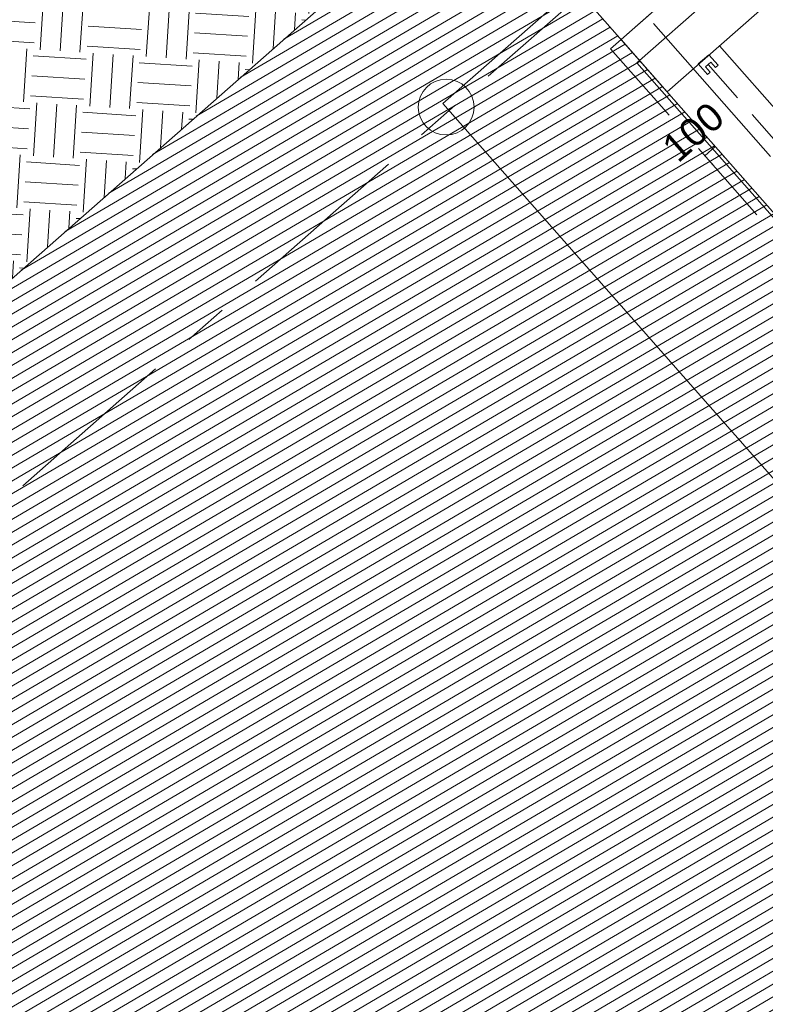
# Model space of a CAD drawing. Header units: millimetres. Extents: x 834119330 to 835277377, y 817781205 to 818243057.
# Tile 16 of 60: x 834322345 to 834327690, y 818021318 to 818028380. Entities that reach past the tile are written whole.
import ezdxf

# ---------------------------------------------------------------- set-up
doc = ezdxf.new("R2010")
doc.units = ezdxf.units.MM
doc.header["$LTSCALE"] = 100
for name, pattern in [('CENTER', [2, 1.25, -0.25, 0.25, -0.25]), ('DASHDOT', [25.400000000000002, 12.7, -6.350000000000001, 0, -6.350000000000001]), ('Grid Line', [22.224999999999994, 12.7, -3.174999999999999, 3.174999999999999, -3.174999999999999]), ('Hidden', [9.525000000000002, 6.350000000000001, -3.175000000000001]), ('PHANTOM', [63.50000000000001, 31.75, -6.350000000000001, 6.350000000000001, -6.350000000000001, 6.350000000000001, -6.350000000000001])]:
    doc.linetypes.add(name, pattern=pattern)
doc.layers.get('Defpoints').update_dxf_attribs({"lineweight": 0})
for name, color, linetype, lineweight in [('A-ANNO-NPLT', 5, 'CENTER', 13), ('A-WALL', 7, 'Continuous', 13), ('ATR01', 7, 'Continuous', 0), ('DLN020__', 6, 'DASHDOT', 0), ('DLN210__', 7, 'Continuous', 0), ('DLN220__', 7, 'Continuous', 0), ('DLN240__', 1, 'Continuous', 0), ('DLN810__', 7, 'Continuous', 0), ('HATCH', 8, 'Continuous', 0), ('Pump House', 2, 'Continuous', 0), ('Rev_D', 20, 'Continuous', 0), ('SITE BOUNDARY', 4, 'Continuous', 0), ('XREF', 1, 'Continuous', 0)]:
    doc.layers.add(name, color=color, linetype=linetype, lineweight=lineweight)
doc.layers.add('DLN660', color=1, linetype='Continuous')
doc.styles.add('StyleSwis721 Lt BT1', font='swissl.ttf')
doc.dimstyles.new('INTDIM', dxfattribs={"dimtxt": 200, "dimasz": 125, "dimexe": 100, "dimexo": 150, "dimgap": 80, "dimtad": 1, "dimdec": 0, "dimzin": 11, "dimdsep": 46, "dimtxsty": 'StyleSwis721 Lt BT1', "dimblk1": '_Open3011', "dimblk2": '_Open3011', "dimsah": 1, "dimcen": -125, "dimclrd": 256, "dimclre": 256, "dimclrt": 2, "dimaunit": 1, "dimadec": 5, "dimazin": 0, "dimtfac": 1, "dimtdec": 0, "dimtofl": 0, "dimtmove": 2, "dimatfit": 3, "dimldrblk": '_Open3011', "dimfxl": 1, "dimtolj": 1, "dimtzin": 0, "dimlwd": -1, "dimlwe": -1, "dimarcsym": 0})

# ---------------------------------------------------------------- blocks, each defined once
blk = doc.blocks.new('A$C7285572E')
at = {"layer": 'A-ANNO-NPLT', "color": 3, "linetype": 'PHANTOM'}
blk.add_lwpolyline([(258.840146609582, 2.508328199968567, -0.1937461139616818), (226.494099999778, 18.00010000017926), (220.2767651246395, 12.52837960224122), (224.9013822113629, 7.273580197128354), (217.3780834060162, 0.6525137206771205), (222.6353030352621, -5.321091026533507, -0.2570627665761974), (231.1648360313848, -8.394748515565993), (245.8627809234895, -25.09553706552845), (259.9058339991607, -12.73659846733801)], format="xyb", close=True, dxfattribs=at)
at = {"layer": 'Pump House', "color": 7}
blk.add_circle((217.4013846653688, 0.6260372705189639), 0.2, dxfattribs=at)
blk = doc.blocks.new('Grid Line')
at = {"layer": 'DLN020__', "linetype": 'Grid Line'}
for p, q in [((-4399.999931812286, -35085.25437068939), (-4399.999932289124, 27470.98781466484)), ((-9985.196258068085, 6688.999999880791), (30672.18452239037, 6688.999999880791))]:
    blk.add_line(p, q, dxfattribs=at)
blk = doc.blocks.new('*D2178')
at = {"layer": 'Defpoints', "color": 0, "linetype": 'ByBlock', "transparency": 16777216}
for p in [(834327216.2686269, 818027449.9865788), (834327291.3519253, 818027516.0665551, -0.001002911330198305), (834327331.8862582, 818027470.0087336)]:
    blk.add_point(p, dxfattribs=at)
at = {"layer": 'DLN240__', "linetype": 'ByBlock', "transparency": 16777216}
for p, q in [((834327256.8024393, 818027403.9293488), (834327331.8862582, 818027470.0087336)), ((834327357.4178836, 818027440.9979923), (834327397.9522166, 818027394.9401706)), ((834327282.3345854, 818027374.918016), (834327322.8683977, 818027328.8607858))]:
    blk.add_line(p, q, dxfattribs=at)
at = {"layer": 'DLN240__', "color": 2, "linetype": 'ByBlock', "transparency": 16777216, "insert": (834327173.5867206, 818027574.1819391), "char_height": 200, "attachment_point": 5, "rotation": 41.350195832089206, "style": 'StyleSwis721 Lt BT1'}
blk.add_mtext('\\A1;100', dxfattribs=at)
blk = doc.blocks.new('_Open301')
at = {"layer": 'Rev_D', "linetype": 'ByBlock'}
blk.add_line((0, 0), (-1, 0), dxfattribs=at)
blk = doc.blocks.new('_Open3011')
at = {"layer": 'ATR01', "linetype": 'ByBlock'}
blk.add_line((0, 0), (-1, 0), dxfattribs=at)
at = {"layer": 'ATR01', "linetype": 'ByBlock', "yscale": 1.119319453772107, "zscale": 0.008}
blk.add_blockref('_Open301', (0, 0), dxfattribs=at)

msp = doc.modelspace()

# ---------------------------------------------------------------- hatches: boundary and pattern name
at = {"layer": 'A-WALL', "linetype": 'Continuous'}
h = msp.add_hatch(dxfattribs=at)
h.set_pattern_fill('DGN_EARTH1', color=1, scale=60.00000000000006, angle=44.99999999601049, style=0, pattern_type=2)
h.set_pattern_definition([(86.35019599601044, (834313636.194629, 817998568.8173668), (-355.9735375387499, 404.480952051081), [381.0000000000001, -381.0000000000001]), (86.35019599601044, (834313493.6094457, 817998577.9125283), (-355.9735375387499, 404.480952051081), [381.0000000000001, -381.0000000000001]), (86.35019599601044, (834313351.0242196, 817998587.0076463), (-355.9735375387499, 404.480952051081), [381.0000000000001, -381.0000000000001]), (176.3501959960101, (834313306.5274893, 817998637.5677907), (-404.4809520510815, -355.97353753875), [380.9999999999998, -380.9999999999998]), (176.3501959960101, (834313315.6226496, 817998780.1529732), (-404.4809520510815, -355.97353753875), [380.9999999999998, -380.9999999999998]), (176.3501959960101, (834313324.7178112, 817998922.7382414), (-404.4809520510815, -355.97353753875), [380.9999999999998, -380.9999999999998])])
h.paths.add_polyline_path([(834314183.7714815, 818023489.3245716), (834316215.7723831, 818021180.4434671), (834325599.3427395, 818029438.6882582), (834326326.0400562, 818028612.9065344), (834327647.3497105, 818029775.7737808), (834324888.6229606, 818032910.409446)])
at = {"layer": 'HATCH', "linetype": 'Continuous', "ltscale": 0.2}
h = msp.add_hatch(dxfattribs=at)
h.set_pattern_fill('DGN_ANSI31', color=8, scale=25, angle=-3.989509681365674e-09, style=0, pattern_type=2)
h.set_pattern_definition([(210.4004282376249, (848684328.1114694, 1012279243.278203), (40.1669417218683, -68.46172228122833), [])])
edge = h.paths.add_edge_path()
edge.add_line((834304369.9178588, 818035393.6443388), (834304072.4974862, 818035435.5383407))
edge.add_line((834304072.4974862, 818035435.5383408), (834304030.6783289, 818034793.0587554))
edge.add_line((834304030.6783288, 818034793.0587552), (834293138.2195108, 818027176.0337894))
edge.add_line((834293138.219511, 818027176.0337896), (834292658.3654084, 818027311.5582625))
edge.add_line((834292658.3654082, 818027311.5582626), (834292163.2810185, 818025227.6233453))
edge.add_line((834292163.2810189, 818025227.6233451), (834293757.0619063, 818024607.0308394))
edge.add_line((834293757.0619061, 818024607.0308394), (834294865.416257, 818023967.6404809))
edge.add_line((834294865.4162569, 818023967.6404808), (834296156.8742536, 818022940.0095154))
edge.add_line((834296156.8742537, 818022940.0095155), (834297099.8026237, 818021932.7953873))
edge.add_line((834297099.802624, 818021932.7953875), (834302306.6759403, 818016010.1479838))
edge.add_line((834302306.6759399, 818016010.1479838), (834273579.5777344, 817990755.1875517))
edge.add_line((834273579.5777347, 817990755.1875517), (834331000.8571684, 817925420.6441158))
edge.add_line((834331000.8571682, 817925420.6441162), (834375196.1992714, 817964315.8563646))
edge.add_line((834375196.1992713, 817964315.856364), (834374066.3398589, 817980996.7087481))
edge.add_line((834374066.3398589, 817980996.7087486), (834339463.320393, 818020376.0648733))
edge.add_arc((834328000.4580307, 818007970.7398579), 16890.50923650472, 47.2612146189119, 51.69748437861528)
edge.add_arc((834333427.8441128, 818015250.8383305), 7817.591371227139, 49.84168101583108, 69.23079940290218)
edge.add_arc((834333018.9148502, 818015427.2859437), 7810.301242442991, 65.96509768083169, 78.45877159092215)
edge.add_arc((834332634.573532, 818013897.0774372), 9386.730902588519, 78.02894900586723, 87.71232055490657)
edge.add_arc((834332591.446601, 818014607.765378), 8678.62508919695, 87.24053358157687, 99.73591736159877)
edge.add_line((834331123.8280873, 818023161.3979008), (834329930.938777, 818024516.8389789))
edge.add_line((834329930.9387771, 818024516.838979), (834326628.6112168, 818028269.1049356))
edge.add_line((834326628.6112167, 818028269.1049349), (834325599.3427485, 818029438.6882662))
edge.add_line((834325599.3427488, 818029438.6882665), (834316188.4252017, 818021156.3755944))
edge.add_line((834316188.4252015, 818021156.3755944), (834313686.4693277, 818024016.5062827))
edge.add_line((834313686.4693277, 818024016.5062826), (834313235.7130369, 818023646.4322566))
edge.add_line((834313235.7130369, 818023646.4322565), (834312968.6615137, 818023950.198931))
edge.add_line((834312968.6615137, 818023950.1989312), (834311053.4426948, 818022266.4655045))
edge.add_line((834311053.4426948, 818022266.4655044), (834308435.7527834, 818025244.0443176))
edge.add_line((834308435.7527835, 818025244.0443177), (834306762.32726, 818027183.250326))
edge.add_arc((834311650.6868776, 818031401.6292493), 6456.839822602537, 206.9382270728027, 220.7923428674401, ccw=False)
edge.add_arc((834329611.0852094, 818040528.5316589), 26603.21060789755, 202.0649511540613, 206.9382270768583, ccw=False)
edge.add_arc((834312203.3948425, 818033472.4028819), 7819.796721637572, 183.3977739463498, 202.064951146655, ccw=False)
edge.add_arc((834329308.2511154, 818034487.9516938), 24954.77403411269, 177.9200887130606, 183.3977739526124, ccw=False)

# ---------------------------------------------------------------- linework, layer by layer
at = {"layer": 'A-WALL', "color": 5, "lineweight": 13}
msp.add_line((834333608.0208174, 818034355.565656, 7.401220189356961e-07), (834326656.3560247, 818028237.5799283, 2.213412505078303e-07), dxfattribs=at)
at = {"layer": 'A-WALL', "color": 2, "linetype": 'Hidden', "lineweight": 13}
msp.add_line((834326581.2750336, 818028171.5038577, -1.62011953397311e-05), (834326656.3820264, 818028237.6028125, -1.62011953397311e-05), dxfattribs=at)
at = {"layer": 'A-WALL', "color": 5, "linetype": 'ByBlock', "elevation": -1.62011953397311e-05}
msp.add_lwpolyline([(834327688.5844829, 818029146.0069551), (834326656.3820267, 818028237.6028123), (834326986.7054969, 818027862.2624971), (834328018.9079531, 818028770.6666399)], close=True, dxfattribs=at)
at = {"layer": 'A-WALL', "color": 2, "linetype": 'Hidden', "lineweight": 13, "extrusion": (0, -3.388132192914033e-21, -1), "elevation": -2.213538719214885e-07}
msp.add_lwpolyline([(-834326581.2750336, 818028171.5038577), (-834331076.2192448, 818023064.0713806, 0.2591861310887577), (-834339600.3418653, 818020038.4035577), (-834354690.3405122, 818002892.1372453), (-834354767.1851641, 818002959.7714337)], format="xyb", dxfattribs=at)
at = {"layer": 'DLN210__', "color": 0, "elevation": -0.001002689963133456}
msp.add_lwpolyline([(834374066.3398589, 817980996.7087486), (834339463.3203931, 818020376.064873, 0.01935929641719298), (834338469.4234658, 818021225.5527568, 0.08480340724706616), (834336199.9963688, 818022560.4147017, 0.0545680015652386), (834334581.5453184, 818023079.6706383, 0.04227683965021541), (834333009.2630175, 818023276.3271317, 0.05457548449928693), (834331123.8280873, 818023161.3979008), (834329930.9387771, 818024516.838979), (834329930.9387771, 818024516.838979), (834326628.6112167, 818028269.1049352), (834326628.6112167, 818028269.1049349), (834325599.3427488, 818029438.6882665), (834316188.4252015, 818021156.3755944), (834313686.4693277, 818024016.5062826), (834313235.7130369, 818023646.4322565), (834312968.6615137, 818023950.1989312), (834311053.4426948, 818022266.4655044), (834308435.7527835, 818025244.0443177), (834306762.3272599, 818027183.2503264, -0.06052372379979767), (834305894.4434125, 818028476.4896526, -0.02126688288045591), (834304956.3309759, 818030534.8382308, -0.08163152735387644), (834304397.3442966, 818033008.9423769, -0.02390546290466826), (834304369.9177814, 818035393.6434867)], format="xyb", dxfattribs=at)
at = {"layer": 'DLN220__'}
msp.add_line((834327210.0011625, 818028062.6306967, 2.213252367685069e-07), (834327210.0011625, 818028062.6306967, 2.213252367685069e-07), dxfattribs=at)
at = {"layer": 'DLN220__', "color": 3, "linetype": 'Hidden', "ltscale": 0.5}
msp.add_line((834327280.5684246, 818028058.1293945, 2.213681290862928e-07), (834330818.9119545, 818024037.5765262, 2.21349744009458e-07), dxfattribs=at)
at = {"layer": 'DLN220__', "elevation": 2.213375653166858e-07}
msp.add_lwpolyline([(834327210.0011625, 818028062.6306967), (834327276.0671213, 818027987.5621337), (834327294.8342626, 818028004.0786227), (834327261.8012837, 818028041.6129056), (834327299.3355653, 818028074.6458834), (834327332.3685441, 818028037.1116022), (834327351.1356852, 818028053.628091), (834327285.0697268, 818028128.6966537)], close=True, dxfattribs=at)
at = {"layer": 'DLN810__', "color": 1, "linetype": 'ByBlock'}
msp.add_line((834330962.5027481, 818024101.4639709, -3.262375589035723e-05), (834327362.0503559, 818028192.5899662, -1.62011953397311e-05), dxfattribs=at)
at = {"layer": 'XREF', "linetype": 'ByBlock', "elevation": -0.07030414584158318}
msp.add_lwpolyline([(834374049.663717, 817981008.3016447), (834339656.589468, 818020088.0141282, 0.1273321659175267), (834335775.141412, 818022719.580705, 0.1265106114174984), (834331105.0318631, 818023144.8552775), (834326769.9313259, 818028070.9158642), (834328560.3100792, 818029646.5832759), (834307699.4605755, 818053350.0764482), (834257576.1286993, 818009238.3207024), (834331190.8250427, 817925592.3765575), (834375215.1315653, 817964337.0639359), (834374049.663717, 817981008.3016447)], format="xyb", dxfattribs=at)

# ---------------------------------------------------------------- block references
at = {"layer": 'DLN660', "linetype": 'ByBlock', "xscale": 1000, "yscale": 1000, "zscale": 1000, "rotation": 359.9996454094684}
msp.add_blockref('A$C7285572E', (834108000.8885983, 818027128.4017447, 1.531087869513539e-05), dxfattribs=at)
at = {"layer": 'SITE BOUNDARY', "color": 1, "rotation": 41.35019583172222}
msp.add_blockref('Grid Line', (834334280.8036567, 818026612.5922757, 2.213451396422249e-07), dxfattribs=at)

# ---------------------------------------------------------------- dimensions: what is measured, and where the dimension line sits
at = {"layer": 'DLN240__', "linetype": 'ByBlock'}
dim = msp.add_linear_dim(base=(834327331.8862582, 818027470.0087336, 2.213670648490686e-07), p1=(834327216.2686267, 818027449.9865786, 2.213511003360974e-07), p2=(834327291.351925, 818027516.066555, -0.001002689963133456), angle=41.35019583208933, dimstyle='INTDIM', override={"dimasz": 100, "dimexo": 100, "dimtix": 1, "dimtofl": 1, "dimfxl": 100, "dimarcsym": 2}, dxfattribs=at)
dim.commit()
dim.dimension.update_dxf_attribs({"geometry": '*D2178', "text_midpoint": (834327173.5867206, 818027574.1819392, 2.213670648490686e-07)})

doc.saveas('drawing.dxf')
